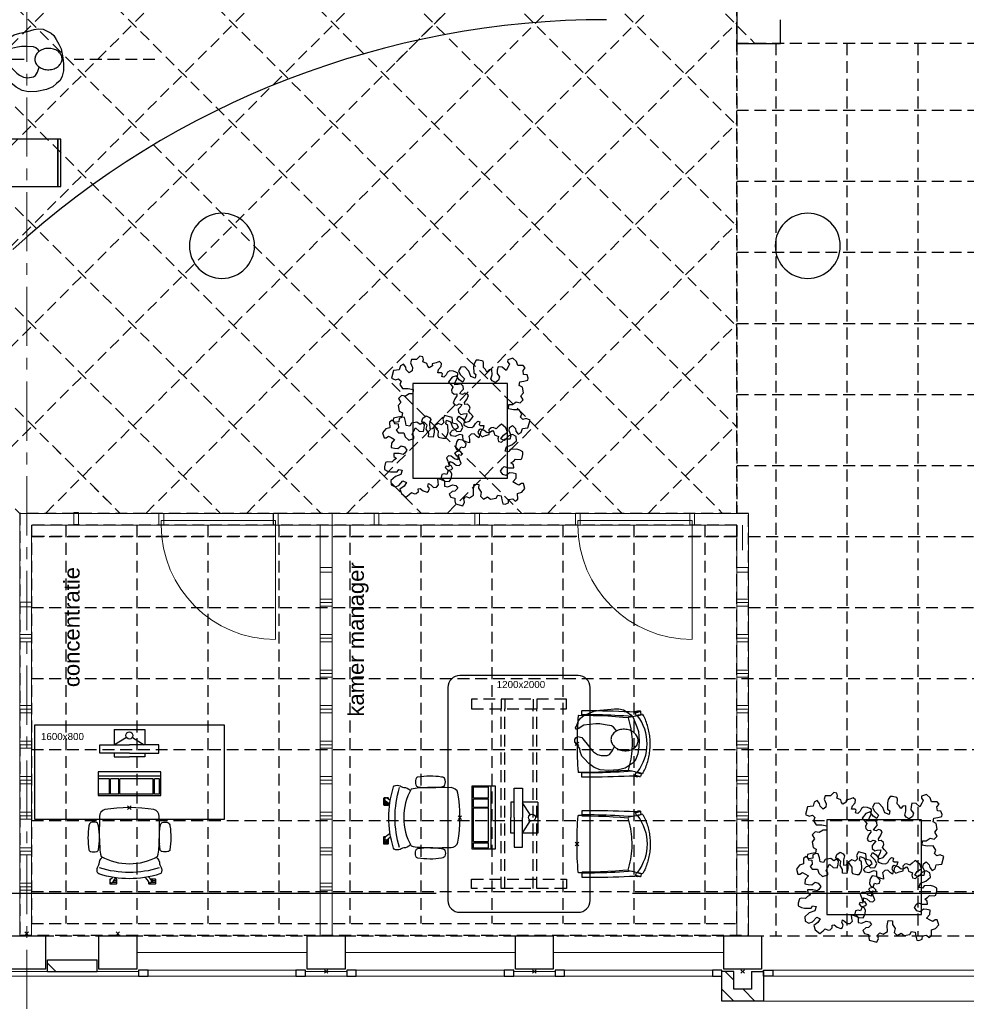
# Model space of a CAD drawing. Header units: millimetres. Extents: x -46954 to 169732, y -26853 to 94136.
# Tile 158 of 174: x 106033 to 114032, y -15013 to -6696. Entities that reach past the tile are written whole.
import ezdxf

# ---------------------------------------------------------------- set-up
doc = ezdxf.new("R2010")
doc.units = ezdxf.units.MM
doc.header["$LTSCALE"] = 400
doc.header["$PDMODE"] = 3
doc.header["$PDSIZE"] = 15
doc.linetypes.add('CENTER', pattern=[2, 1.25, -0.25, 0.25, -0.25])
doc.linetypes.add('HIDDEN', pattern=[0.375, 0.25, -0.125])
for name, color, linetype in [('-gd', 2, 'Continuous'), ('co1-1-n-1-0-8_ip0', 7, 'Continuous'), ('inlay', 6, 'Continuous'), ('inr', 4, 'Continuous'), ('looplijnen', 8, 'HIDDEN'), ('plafond', 255, 'HIDDEN'), ('plant', 114, 'Continuous'), ('plat', 5, 'Continuous'), ('sona-s008_ip0', 7, 'Continuous'), ('stramien', 1, 'CENTER'), ('symbol', 1, 'Continuous'), ('timmerwerk-ge', 150, 'Continuous'), ('timmerwerk-ve', 8, 'HIDDEN')]:
    doc.layers.add(name, color=color, linetype=linetype)
for name, color, linetype, lineweight in [('Binnenkozijnen', 140, 'Continuous', 15), ('Buitenkozijnen', 140, 'Continuous', 15), ('mat-baksteen', 5, 'Continuous', 25), ('mat-beton (ihwg)', 5, 'Continuous', 25), ('None', 7, 'Continuous', 9)]:
    doc.layers.add(name, color=color, linetype=linetype, lineweight=lineweight)
doc.styles.add('Arial', font='arial.ttf', dxfattribs={"height": 176.388889})

# ---------------------------------------------------------------- blocks, each defined once
blk = doc.blocks.new('Kolom 280x320')
at = {"layer": 'mat-beton (ihwg)', "lineweight": 25}
blk.add_lwpolyline([(-300, 160), (-20, 160), (-20, -160), (-300, -160)], close=True, dxfattribs=at)
at = {"layer": 'None', "color": 92, "linetype": 'Continuous', "lineweight": 5}
blk.add_point((0, 0), dxfattribs=at)
blk = doc.blocks.new('Kolom O 550')
at = {"layer": 'mat-beton (ihwg)', "lineweight": 25}
blk.add_circle((0, 0), 275, dxfattribs=at)
blk = doc.blocks.new('*X1474')
at = {"layer": 'None', "lineweight": 9}
for p, q in [((-16688.9, -34366.6), (-16638.1, -34315.8)), ((-16688.9, -34543), (-16588.9, -34443))]:
    blk.add_line(p, q, dxfattribs=at)
blk = doc.blocks.new('*X1475')
at = {"layer": 'None', "lineweight": 9}
for p, q in [((-16638.1, -34315.8), (-16587.3, -34265)), ((-16510.9, -34365), (-16438.9, -34293))]:
    blk.add_line(p, q, dxfattribs=at)
blk = doc.blocks.new('*X1477')
at = {"layer": 'None', "lineweight": 9}
blk.add_line((-16438.9, -28636.1), (-16367.8, -28565), dxfattribs=at)
blk = doc.blocks.new('Gevelpui best 1410 (2D)')
at = {"layer": 'Buitenkozijnen', "lineweight": 15}
for p, q in [((-260, 0), (-260, -1410)), ((-260, 0), (-210, 0)), ((-210, 0), (-210, -1410)), ((-260, -1410), (-210, -1410))]:
    blk.add_line(p, q, dxfattribs=at)
at = {"layer": 'Buitenkozijnen', "color": 92, "lineweight": 25}
for points in [[(-260, 0), (-210, 0), (-210, -80), (-260, -80)], [(-260, -1330), (-210, -1330), (-210, -1410), (-260, -1410)]]:
    blk.add_lwpolyline(points, close=True, dxfattribs=at)
at = {"layer": 'None', "color": 43, "linetype": 'Continuous', "lineweight": 9}
blk.add_line((-410, 15), (-410, -1425), dxfattribs=at)
blk = doc.blocks.new('*U26')
at = {"layer": 'Buitenkozijnen', "lineweight": 15}
for p, q in [((-10, 0), (-10, -1960)), ((-10, 0), (40, 0)), ((40, 0), (40, -1960)), ((-10, -1960), (40, -1960))]:
    blk.add_line(p, q, dxfattribs=at)
blk = doc.blocks.new('Gevelpui best 1960')
at = {"layer": 'Buitenkozijnen', "color": 43, "lineweight": 9}
blk.add_line((250, 0), (250, -1960), dxfattribs=at)
at = {"layer": 'Buitenkozijnen', "color": 92, "lineweight": 25}
for points in [[(-10, 0), (40, 0), (40, -80), (-10, -80)], [(-10, -1880), (40, -1880), (40, -1960), (-10, -1960)]]:
    blk.add_lwpolyline(points, close=True, dxfattribs=at)
at = {"layer": 'Buitenkozijnen'}
blk.add_blockref('*U26', (0, 0), dxfattribs=at)
blk = doc.blocks.new('symb-ps03_b2')
blk.add_lwpolyline([(82.2, -333.7), (93.5, -323.3), (109.6, -304.5), (119.8, -284.7), (121.3, -230.8), (122.5, -183.8), (115.8, -150.4), (104.2, -98.4), (90.8, -52.2), (69, -24.8), (57.7, -13.2), (50.2, -0.9), (49.4, 8.5), (59.4, 13), (75.8, 8.9), (114.7, -1.3), (145.3, -16.6), (172.1, -41.1), (196.4, -77.8), (221.1, -122.2), (235.7, -169.2), (249.9, -232.3), (265.9, -290), (270.3, -324.8), (267.4, -365.4), (252.2, -399.3), (234.6, -432.8), (213.5, -457.5), (181.2, -475.4), (141, -499), (102.8, -516.9), (26.9, -533.5), (-23.3, -539.3), (-83.1, -537.5), (-129.9, -527.7), (-165.1, -510.7), (-191.8, -478.7), (-217.7, -447.5), (-240.8, -394), (-258.1, -313.4), (-261.7, -241.7), (-250.8, -189), (-222, -138.3), (-185.2, -93.4), (-169.5, -72.2), (-133.8, -53.9), (-107.1, -45.7), (-74.5, -10), (-56.5, 2.3), (-37.5, 6.7), (-23, 0.8), (-11.7, -12.6), (-10.5, -27.9), (-13.2, -49.2), (-22.6, -61.1), (-75.1, -114.5), (-104.5, -144.9), (-120.7, -165.7), (-138.4, -200.3), (-141.8, -234.1), (-134.6, -284.5), (-123.4, -302.1), (-94.4, -318.8), (-69, -327.2), (-51.7, -333)])
blk.add_lwpolyline([(-74.5, -413.3, 0.078796), (-66.1, -458.3, 0.088041), (-45.7, -493.9, 0.105312), (-14.5, -518.5, 0.121926), (19.1, -525.8, 0.121926), (52.3, -516.6, 0.105312), (82.1, -490.3, 0.088041), (100.3, -453.5, 0.078796), (106.2, -408.2, 0.078796), (97.7, -363.2, 0.088041), (77.4, -327.6, 0.105312), (46.2, -303, 0.121926), (12.5, -295.7, 0.121926), (-20.6, -304.9, 0.105312), (-50.4, -331.2, 0.088041), (-68.6, -368, 0.078796)], format="xyb", close=True)
blk = doc.blocks.new('symb-ps09_b2')
at = {"layer": 'looplijnen'}
for p, q in [((0, 935.4), (-58.2, 718.1)), ((0, 935.4), (58.2, 718.1)), ((-58.2, 718.1), (58.2, 718.1)), ((0, 95.2), (0, 718.1)), ((0, -1011), (0, -327.3))]:
    blk.add_line(p, q, dxfattribs=at)
at = {"layer": 'symbol'}
blk.add_blockref('symb-ps03_b2', (-11, 299.5), dxfattribs=at)
blk = doc.blocks.new('co1-1-n-1-0-8_b2')
at = {"linetype": 'Continuous'}
for p, q in [((-240.9, -40), (-240.8, -12)), ((240.8, -12), (240.9, -40)), ((-271.1, -489.2), (-271.1, -489.2)), ((-241.1, -513.2), (-224.9, -438.4)), ((-224.9, -438.4), (-223.6, -432.5)), ((223.6, -432.5), (224.9, -438.4)), ((224.9, -438.4), (241.1, -513.2)), ((271.1, -489.2), (271.1, -489.2)), ((-276.2, -535.9), (-276.8, -514.6)), ((-250, -554.2), (-241.1, -513.2)), ((241.1, -513.2), (250, -554.2)), ((249.3, -541.5), (249.3, -541.8)), ((276.2, -535.9), (276.8, -514.6))]:
    blk.add_line(p, q, dxfattribs=at)
at = {"linetype": 'Continuous', "flags": 128}
for points in [[(-271.1, -489.2), (-273.2, -443.6), (-275, -397.8), (-276.6, -351.9), (-278, -305.9), (-279.1, -259.7), (-280, -213.5), (-280.6, -167.1), (-281, -120.8), (-281.1, -74.4), (-281, -42.5, -0.413754), (-278.5, -40), (-241.1, -40, -0.411281), (-238.6, -42.5), (-237.8, -117.5), (-236.2, -180.8), (-233.7, -244), (-230.1, -307.2), (-225.8, -368.1), (-220.6, -429)], [(220.6, -429), (224.3, -387.5), (229, -324.4), (232.8, -261.2), (235.6, -198), (237.5, -134.7), (238.8, -42.5, -0.410009), (241.3, -40), (278.5, -40, -0.413754), (281, -42.5), (281.1, -74.4), (281, -120.8), (280.6, -167.1), (280, -213.5), (279.1, -259.7), (278, -305.9), (276.6, -351.9), (275, -397.8), (273.2, -443.6), (271.1, -489.2)]]:
    blk.add_lwpolyline(points, format="xyb", dxfattribs=at)
for points in [[(-230.7, -465.1), (-233.2, -433.7), (-235.8, -395.6), (-238.1, -357.3), (-240.1, -319), (-241.6, -284.6), (-242.9, -250.3), (-244, -215.8), (-244.8, -181.3), (-245.4, -146.6), (-245.8, -112), (-246.1, -77.2), (-246.2, -42.5)], [(230.7, -465.1), (233.2, -433.7), (235.8, -395.6), (238.1, -357.3), (240.1, -319), (241.6, -284.6), (242.9, -250.3), (244, -215.8), (244.8, -181.3), (245.4, -146.6), (245.8, -112), (246.1, -77.2), (246.2, -42.5)], [(-271.1, -487.9), (-271.8, -491.3), (-272.8, -495.6), (-273.7, -500), (-274, -501.3), (-274.3, -502.6), (-274.5, -503.9), (-274.9, -505.4), (-275.3, -507.3), (-275.8, -509.5), (-276.3, -512.2), (-276.7, -513.9)], [(-269.4, -491.4), (-262.6, -493.7), (-247.5, -498.5), (-238.5, -501.2)], [(0, -465.5), (-18.1, -465.2), (-36.1, -464.6), (-59.3, -463.1), (-82.5, -460.9), (-105.6, -457.9), (-128.5, -454.2), (-151.9, -449.7), (-175, -444.4), (-197.9, -438.3), (-220.5, -431.4)], [(220.5, -431.4), (198.1, -438.3), (175.3, -444.3), (152.1, -449.7), (128.5, -454.2), (105.7, -457.9), (82.8, -460.8), (59.5, -463.1), (36.1, -464.6), (18.1, -465.2), (0, -465.5)], [(238.5, -501.2), (241.1, -500.5), (255.1, -496.1), (269.2, -491.5), (269.4, -491.5)], [(276.7, -513.9), (276.3, -512.1), (275.7, -509.4), (275.2, -507.1), (274.8, -505.1), (274.5, -503.6), (274.2, -502.3), (273.9, -500.9), (273.1, -497.2), (272.3, -493.6), (271.1, -487.9)], [(-276.7, -513.9), (-276.8, -514.2), (-276.8, -514.6)], [(-251.6, -543), (-266, -539.8), (-274.6, -537.9)], [(-248.7, -557), (-241.7, -560.6), (-230.9, -566), (-220.5, -570.8), (-209.7, -575.6), (-197.7, -580.6), (-185.6, -585.3), (-173.3, -589.7), (-161, -593.7), (-148.6, -597.5), (-136.1, -601), (-123.5, -604.2), (-110.8, -607), (-98.1, -609.6), (-85.4, -611.8), (-72.6, -613.8), (-59.7, -615.4), (-46.8, -616.7), (-33.9, -617.7), (-22.6, -618.2), (-10.7, -618.6), (0, -618.7)], [(0, -618.7), (7.7, -618.6), (19.8, -618.3), (31.2, -617.8), (42.9, -617), (55.8, -615.8), (68.7, -614.3), (81.5, -612.4), (94.3, -610.3), (107, -607.8), (119.7, -605.1), (132.3, -602), (144.8, -598.6), (157.2, -594.9), (169.5, -590.9), (181.8, -586.7), (194, -582.1), (206, -577.2), (217.9, -572), (228.2, -567.2), (238.9, -562), (248.7, -557)], [(251.6, -543), (266, -539.8), (274.6, -537.9)], [(276.7, -513.9), (276.8, -514.2), (276.8, -514.6)]]:
    blk.add_lwpolyline(points, dxfattribs=at)
blk.add_arc((0, -2996), 2996, 85.43354, 94.56646)
at = {"linetype": 'Continuous'}
for centre, radius, start, end in [((-238.3, -12), 2.5, 94.56646, 179.48074), ((238.3, -12), 2.5, 0.51926, 85.43354), ((-268.6, -489.1), 2.5, 182.80576, 251.21272), ((268.6, -489.1), 2.5, 288.78728, 357.19424), ((-274.2, -535.9), 2.02, 180.49767, 256.30763), ((-251.3, -541), 2.06, 259.07727, 349.1575), ((-247.5, -554.8), 2.5, 167.79098, 242.16084), ((0.2, -200.9), 391.2, 232.63547, 269.9709), ((-0.2, -200.9), 391.2, 270.03074, 307.36288), ((247.5, -554.8), 2.5, 297.83916, 12.20902), ((251.3, -541), 2.06, 190.8425, 280.92273), ((274.2, -535.9), 2.02, 283.69237, 359.50233)]:
    blk.add_arc(centre, radius, start, end, dxfattribs=at)
for points, knots in [([(-265.1, -493), (-265.4, -494.2), (-265.6, -495.3), (-266.2, -497.7), (-266.4, -498.8), (-267, -501.3), (-267.3, -502.6), (-268.1, -505.7), (-268.5, -507.6), (-269.5, -511.5), (-269.9, -513.5), (-271, -517.8), (-271.5, -520.1), (-272.5, -524), (-272.9, -525.6), (-273.7, -528.8), (-274.1, -530.5), (-274.8, -533.4), (-275.1, -534.7), (-275.4, -535.9)], [0, 0, 0, 0, 0.1046264, 0.1046264, 0.2041971, 0.2041971, 0.3037678, 0.3037678, 0.4397222, 0.4397222, 0.5756766, 0.5756766, 0.7177927, 0.7177927, 0.8100398, 0.8100398, 0.902287, 0.902287, 0.9702722, 0.9702722, 0.9702722, 0.9702722]), ([(265.1, -493), (265.4, -494.1), (265.6, -495.3), (266.2, -497.6), (266.4, -498.8), (267, -501.3), (267.3, -502.5), (268.1, -505.7), (268.5, -507.6), (269.5, -511.5), (269.9, -513.5), (271, -517.8), (271.5, -520.1), (272.5, -524), (272.9, -525.6), (273.7, -528.8), (274.1, -530.5), (274.8, -533.4), (275.1, -534.7), (275.4, -535.9)], [0, 0, 0, 0, 0.1047297, 0.1047297, 0.2042741, 0.2042741, 0.3038185, 0.3038185, 0.4398435, 0.4398435, 0.5758684, 0.5758684, 0.7177557, 0.7177557, 0.8100315, 0.8100315, 0.9023074, 0.9023074, 0.9702936, 0.9702936, 0.9702936, 0.9702936]), ([(-240.4, -500.6), (-240.5, -501), (-241.1, -503.7), (-242.4, -509.8), (-244.4, -519.1), (-246.7, -529.5), (-248.3, -537.3), (-249.2, -541.4)], [0, 0, 0, 0, 0.035243, 0.2774915, 0.5197864, 0.7622544, 1, 1, 1, 1]), ([(240.4, -500.7), (240.5, -501), (241.1, -503.7), (242.4, -509.8), (244.4, -519.1), (246.7, -529.5), (248.4, -537.3), (249.2, -541.2)], [0, 0, 0, 0, 0.034208, 0.276552, 0.518943, 0.761507, 1, 1, 1, 1])]:
    blk.add_open_spline(points, degree=3, knots=knots, dxfattribs=at)
at = {"layer": 'co1-1-n-1-0-8_ip0'}
blk.add_point((0, 0), dxfattribs=at)
blk = doc.blocks.new('SYMB-PS01_B2')
blk.add_lwpolyline([(58.6, 67.4), (69.9, 77.8), (86, 96.6), (96.2, 116.4), (97.7, 170.3), (98.9, 217.4), (92.2, 250.7), (80.6, 302.7), (67.2, 348.9), (45.4, 376.3), (34.1, 387.9), (26.6, 400.2), (25.8, 409.6), (35.8, 414.1), (52.2, 410), (91.1, 399.8), (121.7, 384.5), (148.5, 360), (172.8, 323.3), (197.5, 278.9), (212.1, 231.9), (226.3, 168.8), (242.3, 111.1), (246.7, 76.3), (243.8, 35.7), (228.6, 1.8), (211, -31.7), (189.9, -56.4), (157.6, -74.3), (117.4, -97.9), (79.2, -115.8), (3.3, -132.4), (-46.9, -138.2), (-106.7, -136.4), (-153.5, -126.6), (-188.7, -109.6), (-215.4, -77.6), (-241.3, -46.4), (-264.4, 7.1), (-281.7, 87.7), (-285.3, 159.4), (-274.4, 212.1), (-245.6, 262.8), (-208.8, 307.7), (-193.1, 328.9), (-157.4, 347.2), (-130.7, 355.4), (-98.1, 391.1), (-80.1, 403.4), (-61.1, 407.8), (-46.6, 401.9), (-35.3, 388.5), (-34.1, 373.2), (-36.8, 351.9), (-46.2, 340), (-98.7, 286.6), (-128.1, 256.2), (-144.3, 235.4), (-162, 200.8), (-165.4, 167), (-158.2, 116.6), (-147, 99), (-118, 82.3), (-92.6, 73.9), (-75.3, 68.1)])
blk.add_lwpolyline([(-98.1, -12.2, 0.078796), (-89.7, -57.2, 0.088041), (-69.3, -92.8, 0.105312), (-38.1, -117.4, 0.121926), (-4.5, -124.7, 0.121926), (28.7, -115.5, 0.105312), (58.5, -89.2, 0.088041), (76.7, -52.4, 0.078796), (82.6, -7.1, 0.078796), (74.1, 37.9, 0.088041), (53.8, 73.5, 0.105312), (22.6, 98.1, 0.121926), (-11.1, 105.4, 0.121926), (-44.2, 96.2, 0.105312), (-74, 69.9, 0.088041), (-92.2, 33.1, 0.078796)], format="xyb", close=True)
blk = doc.blocks.new('SYMB-BM02_B2')
at = {"layer": 'plant'}
blk.add_lwpolyline([(98, 356), (66, 371), (46, 367), (23, 344), (26, 317), (5, 314), (-27, 337), (-68, 353), (-84, 340), (-93, 315), (-77, 290), (-84, 262), (-106, 274), (-134, 301), (-166, 298), (-190, 273), (-184, 246), (-181, 209), (-209, 214), (-256, 237), (-302, 241), (-315, 221), (-325, 198), (-329, 157), (-315, 134), (-286, 119), (-263, 95), (-270, 73), (-298, 80), (-306, 68), (-307, 29), (-341, 38), (-375, 66), (-406, 70), (-427, 48), (-413, 13), (-402, -28), (-381, -27), (-361, -62), (-377, -76), (-407, -84), (-423, -126), (-448, -119), (-475, -126), (-482, -158), (-448, -194), (-447, -249), (-411, -258), (-363, -237), (-327, -242), (-307, -272), (-338, -303), (-366, -308), (-398, -333), (-381, -365), (-338, -377), (-336, -406), (-332, -436), (-252, -458), (-234, -418), (-243, -383), (-220, -358), (-184, -372), (-140, -344), (-141, -283), (-132, -230), (-84, -233), (-86, -271), (-59, -312), (-68, -354), (-36, -386), (7, -361), (39, -388), (98, -377), (116, -344), (153, -351), (160, -393), (171, -436), (193, -440), (228, -426), (230, -390), (275, -385), (300, -408), (328, -386), (326, -329), (369, -315), (403, -276), (387, -222), (366, -221), (339, -240), (312, -226), (275, -205), (309, -165), (312, -121), (278, -112), (241, -110), (205, -137), (171, -126), (146, -92), (166, -59), (184, -44), (228, -57), (285, -55), (282, -25), (255, -2), (285, 14), (305, 34), (353, 32), (371, 38), (382, 84), (382, 111), (350, 130), (317, 139), (248, 136), (232, 114), (194, 121), (209, 166), (266, 187), (314, 230), (310, 274), (271, 296), (232, 280), (187, 233), (150, 251), (176, 290), (219, 319), (203, 365), (155, 404), (121, 376), (98, 356)], dxfattribs=at)
blk = doc.blocks.new('SONA-S008_B2')
at = {"layer": '-gd'}
blk.add_open_spline([(-253, -509.5), (-87.8, -560.2), (87.8, -560.2), (253, -509.5)], degree=3, dxfattribs=at)
for points in [[(-206.6, -15.8), (-79.4, 5.3), (79.6, 5.3), (206.6, -15.8)], [(-253, -272.1), (-257.1, -206.8), (-252.1, -139.2), (-253, -73.9)], [(-253, -73.9), (-253.4, -51.6), (-233.1, -20.2), (-206.6, -15.8)], [(206.6, -15.8), (233.1, -20.2), (253.4, -51.6), (253, -73.9)], [(253, -73.9), (252.1, -139.2), (257.1, -206.8), (253, -272.1)], [(-342.5, -153.6), (-353.5, -221.1), (-351.5, -287.6), (-342.5, -355.4)], [(-325.3, -126.1), (-337, -131.7), (-340.4, -140.8), (-342.5, -153.6)], [(-277.9, -126.1), (-287.8, -121.3), (-315.3, -121.3), (-325.3, -126.1)], [(-260.7, -153.6), (-262.7, -140.8), (-266.2, -131.7), (-277.9, -126.1)], [(-260.7, -355.4), (-251.6, -287.6), (-249.7, -221.1), (-260.7, -153.6)], [(260.6, -355.4), (251.6, -287.6), (249.7, -221.1), (260.6, -153.6)], [(260.6, -153.6), (262.7, -140.8), (266.2, -131.7), (277.9, -126.1)], [(277.9, -126.1), (287.8, -121.3), (315.3, -121.3), (325.3, -126.1)], [(325.3, -126.1), (337, -131.7), (340.4, -140.8), (342.5, -153.6)], [(342.5, -153.6), (353.4, -221.1), (351.5, -287.6), (342.5, -355.4)], [(-250.7, -332.5), (-253.1, -331.7), (-255.4, -330.9), (-257.6, -330.2)], [(-255.2, -303.9), (-254.1, -304.3), (-252.9, -304.7), (-251.7, -305.1)], [(-238.9, -411.5), (-253, -365.7), (-250.2, -318.7), (-253, -272.1)], [(253, -272.1), (250.2, -318.7), (253, -365.7), (238.9, -411.5)], [(256.9, -323.2), (255, -323.8), (253.1, -324.4), (251, -325.1)], [(251.9, -297.7), (252.9, -297.4), (253.8, -297.1), (254.7, -296.8)], [(-342.5, -355.4), (-341.5, -363), (-333.6, -369.9), (-326.1, -371.8)], [(-326.1, -371.8), (-310.3, -375.7), (-292.8, -375.7), (-277, -371.8)], [(-277, -371.8), (-269.5, -369.9), (-261.7, -363), (-260.7, -355.4)], [(238.9, -411.5), (95.4, -494.5), (-95.5, -494.5), (-238.9, -411.5)], [(277, -371.8), (269.5, -369.9), (261.7, -363), (260.6, -355.4)], [(326.1, -371.8), (310.3, -375.7), (292.8, -375.7), (277, -371.8)], [(342.5, -355.4), (341.5, -363), (333.6, -369.9), (326.1, -371.8)], [(-255.5, -473.7), (-255.4, -489), (-270.3, -500.1), (-272.1, -515.2)], [(-227.3, -418.1), (-247.1, -436.6), (-255.7, -455.2), (-255.5, -473.7)], [(255.5, -473.7), (255.7, -455.2), (247.1, -436.6), (227.3, -418.1)], [(272.1, -515.2), (270.3, -500.1), (255.4, -489), (255.5, -473.7)], [(-272.1, -515.2), (-274.4, -533.8), (-273.7, -555.7), (-258.6, -560.1)], [(-258.6, -560.1), (-77.4, -613.6), (78.8, -613.6), (258.6, -560.1)], [(258.6, -560.1), (273.7, -555.6), (274.4, -533.8), (272.1, -515.2)], [(-222.5, -641.1), (-222.5, -641.1), (-222.4, -632.9), (-222.4, -632.9)], [(-218.8, -644.8), (-220.8, -644.8), (-222.5, -643.1), (-222.5, -641.1)], [(-222.4, -606.9), (-222.4, -604.9), (-220.7, -603.3), (-218.7, -603.3)], [(-222.4, -615.1), (-222.4, -615.1), (-222.4, -606.9), (-222.4, -606.9)], [(-218.8, -615.1), (-218.8, -615.1), (-222.4, -615.1), (-222.4, -615.1)], [(-222.4, -629.9), (-222.4, -629.9), (-222.4, -618.1), (-222.4, -618.1)], [(-222.4, -618.1), (-222.4, -618.1), (-198.5, -618.1), (-198.5, -618.1)], [(-198.6, -630), (-198.6, -630), (-222.4, -629.9), (-222.4, -629.9)], [(-222.4, -632.9), (-222.4, -632.9), (-218.8, -632.9), (-218.8, -632.9)], [(-198.5, -615.1), (-198.5, -615.1), (-218.8, -615.1), (-218.8, -615.1)], [(-218.8, -632.9), (-218.8, -632.9), (-198.6, -633), (-198.6, -633)], [(-166.5, -644.9), (-166.5, -644.9), (-218.8, -644.8), (-218.8, -644.8)], [(-218.7, -603.3), (-218.7, -603.3), (-192, -603.3), (-176.8, -603.3)], [(-198.6, -633), (-198.6, -633), (-198.6, -630), (-198.6, -630)], [(-198.6, -630), (-198.6, -630), (-186.7, -630), (-186.7, -630)], [(-198.6, -633), (-198.6, -633), (-186.7, -633), (-186.7, -633)], [(-198.5, -618.1), (-198.5, -618.1), (-198.5, -615.1), (-198.5, -615.1)], [(-198.5, -615.1), (-198.5, -615.1), (-186.7, -615.2), (-186.7, -615.2)], [(-198.5, -618.1), (-198.5, -618.1), (-189.1, -618.2), (-187.1, -618.2)], [(-182.7, -633.4), (-188.4, -629.2), (-189.7, -621.1), (-185.5, -615.4)], [(-185.4, -615.2), (-186.2, -615.2), (-186.7, -615.2), (-186.7, -615.2)], [(-186.7, -615.2), (-186.7, -615.2), (-186.7, -616.4), (-186.7, -617.3)], [(-185.9, -630), (-186.4, -630), (-186.7, -630), (-186.7, -630)], [(-186.7, -630), (-186.7, -630), (-186.7, -633), (-186.7, -633)], [(-186.7, -633), (-186.7, -633), (-185.3, -633), (-183.1, -633)], [(-185.5, -615.4), (-185.5, -615.4), (-176.5, -602.9), (-162.6, -583.8)], [(-164.7, -630.5), (-168.8, -636.2), (-176.9, -637.5), (-182.7, -633.4)], [(-182.7, -633.4), (-182.7, -633.4), (-182.7, -633.4), (-182.7, -633.4)], [(-167.1, -633), (-166.7, -633), (-166.5, -633), (-166.5, -633)], [(-166.5, -633), (-166.5, -633), (-162.9, -633.1), (-162.9, -633.1)], [(-162.9, -641.3), (-162.9, -643.3), (-164.5, -644.9), (-166.5, -644.9)], [(-134.5, -588.9), (-152.4, -613.6), (-164.7, -630.5), (-164.7, -630.5)], [(-162.8, -630.1), (-162.8, -630.1), (-163.4, -630.1), (-164.4, -630)], [(-162.9, -633.1), (-162.9, -633.1), (-162.9, -641.3), (-162.9, -641.3)], [(-162.8, -628), (-162.8, -629.2), (-162.8, -630.1), (-162.8, -630.1)], [(106.4, -606.6), (106.4, -604.6), (108, -603), (110, -603)], [(106.4, -614.8), (106.4, -614.8), (106.4, -606.6), (106.4, -606.6)], [(110.1, -614.8), (110.1, -614.8), (106.4, -614.8), (106.4, -614.8)], [(106.4, -629.7), (106.4, -629.7), (106.4, -617.8), (106.4, -617.8)], [(106.4, -617.8), (106.4, -617.8), (130.3, -617.8), (130.3, -617.8)], [(130.3, -629.6), (130.3, -629.6), (106.4, -629.7), (106.4, -629.7)], [(106.4, -640.9), (106.4, -640.9), (106.4, -632.7), (106.4, -632.7)], [(106.4, -632.7), (106.4, -632.7), (110.1, -632.7), (110.1, -632.7)], [(110.1, -644.5), (108.1, -644.5), (106.5, -642.9), (106.4, -640.9)], [(110, -603), (110, -603), (115.6, -603), (123.1, -603)], [(130.3, -614.8), (130.3, -614.8), (110.1, -614.8), (110.1, -614.8)], [(110.1, -632.7), (110.1, -632.7), (130.3, -632.6), (130.3, -632.6)], [(162.4, -644.4), (162.4, -644.4), (110.1, -644.5), (110.1, -644.5)], [(143.1, -630.4), (143.1, -630.4), (131.8, -614.9), (115.2, -592)], [(130.3, -617.8), (130.3, -617.8), (130.3, -614.8), (130.3, -614.8)], [(130.3, -614.8), (130.3, -614.8), (130.9, -614.8), (131.7, -614.8)], [(130.3, -617.8), (130.3, -617.8), (131.9, -617.8), (133.9, -617.8)], [(130.3, -632.6), (130.3, -632.6), (130.3, -629.6), (130.3, -629.6)], [(130.3, -629.6), (130.3, -629.6), (142.1, -629.6), (142.1, -629.6)], [(130.3, -632.6), (130.3, -632.6), (142.2, -632.6), (142.2, -632.6)], [(142.5, -629.6), (142.3, -629.6), (142.1, -629.6), (142.1, -629.6)], [(142.1, -629.6), (142.1, -629.6), (142.2, -632.6), (142.2, -632.6)], [(142.2, -632.6), (142.2, -632.6), (143.3, -632.6), (145.1, -632.6)], [(161.1, -633.2), (155.3, -637.4), (147.2, -636.1), (143.1, -630.4)], [(143.7, -587.5), (156, -604.4), (163.9, -615.2), (163.9, -615.2)], [(154.9, -602.9), (159.4, -602.9), (162.3, -602.9), (162.3, -602.9)], [(163.9, -615.2), (168.1, -621), (166.8, -629.1), (161.1, -633.2)], [(161.1, -633.2), (161.1, -633.2), (161.1, -633.2), (161.1, -633.2)], [(161.8, -632.6), (162.2, -632.6), (162.4, -632.6), (162.4, -632.6)], [(162.3, -602.9), (164.4, -602.9), (166, -604.6), (166, -606.6)], [(162.4, -632.6), (162.4, -632.6), (166, -632.6), (166, -632.6)], [(166, -640.8), (166, -642.8), (164.4, -644.4), (162.4, -644.4)], [(166, -614.8), (166, -614.8), (164.6, -614.8), (163.5, -614.8)], [(166, -629.6), (166, -629.6), (165.4, -629.6), (164.4, -629.6)], [(165.3, -617.8), (165.8, -617.8), (166, -617.8), (166, -617.8)], [(166, -606.6), (166, -606.6), (166, -614.8), (166, -614.8)], [(166, -617.8), (166, -617.8), (166, -618.6), (166, -619.9)], [(166, -625.7), (166, -627.8), (166, -629.6), (166, -629.6)], [(166, -632.6), (166, -632.6), (166, -640.8), (166, -640.8)]]:
    blk.add_open_spline(points, degree=3)
at = {"layer": 'sona-s008_ip0'}
blk.add_point((0, 0), dxfattribs=at)
blk = doc.blocks.new('SYMB-CMP4_B2')
for p, q in [((-130, 558.1), (130, 558.1)), ((-130, 558.1), (-130, 428.1)), ((130, 558.1), (130, 428.1)), ((-250, 358.1), (-250, 428.1)), ((-250, 428.1), (0, 428.1)), ((-25.3, 491.9), (-125, 428.1)), ((250, 428.1), (0, 428.1)), ((25.3, 491.9), (125, 428.1)), ((250, 358.1), (250, 428.1)), ((0, 358.1), (-250, 358.1)), ((-130, 358.1), (-130, 328.1)), ((0, 358.1), (250, 358.1)), ((130, 358.1), (130, 328.1)), ((-130, 328.1), (0, 328.1)), ((130, 328.1), (0, 328.1)), ((265, 200), (-265, 200)), ((-265, 200), (-265, 0)), ((265, 0), (265, 200)), ((265, 162.9), (-265, 162.9)), ((-166.8, 141.5), (-259.7, 141.5)), ((-259.7, 12.9), (-259.7, 141.5)), ((-166.8, 12.9), (-166.8, 141.5)), ((-88, 141.5), (-159.1, 141.5)), ((-159.1, 12.9), (-159.1, 141.5)), ((-88, 12.9), (-88, 141.5)), ((200.4, 141.5), (-81.5, 141.5)), ((-81.5, 12.9), (-81.5, 141.5)), ((200.4, 12.9), (200.4, 141.5)), ((254.7, 141.5), (212.3, 141.5)), ((212.3, 12.9), (212.3, 141.5)), ((254.7, 12.9), (254.7, 141.5)), ((-265, 0), (265, 0)), ((-166.8, 12.9), (-259.7, 12.9)), ((-88, 12.9), (-159.1, 12.9)), ((200.4, 12.9), (-81.5, 12.9)), ((254.7, 12.9), (212.3, 12.9))]:
    blk.add_line(p, q)
blk.add_circle((0, 508.1), 30)
blk = doc.blocks.new('plat02')
at = {"layer": 'Buitenkozijnen', "lineweight": 15}
for points in [[(20945, 1958.74251), (20945, 1998.78315), (22065, 1998.78315), (22065, 1958.74251)], [(23475, 1958.74251), (23475, 1998.78315), (23825, 1998.78315), (23825, 1958.74251)], [(25235, 1958.74251), (25235, 1998.78315), (25585, 1998.78315), (25585, 1958.74251)]]:
    blk.add_lwpolyline(points, close=True, dxfattribs=at)
at = {"layer": 'inlay'}
for p, q in [((24580, 2658.74251), (19310, 2658.74251)), ((34400.04063, 2658.74251), (26240, 2658.74251))]:
    blk.add_line(p, q, dxfattribs=at)
blk.add_arc((26020, 2578.78315), 7460, 90, 132.271472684, dxfattribs=at)
at = {"layer": 'inr'}
for points in [[(25183.15668, 6166.38589), (25183.15668, 6966.38589), (24383.15668, 6966.38589), (24383.15668, 6166.38589)], [(21187.60259, 4083.14389), (22787.60259, 4083.14389), (22787.60259, 3283.14389), (21187.60259, 3283.14389)], [(28680.23542, 2480.73186), (28680.23542, 3280.73186), (27880.23542, 3280.73186), (27880.23542, 2480.73186)]]:
    blk.add_lwpolyline(points, close=True, dxfattribs=at)
blk.add_lwpolyline([(25880, 2598.78315), (25880, 4398.78315, 0.4142135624), (25780, 4498.78315), (24780, 4498.78315, 0.4142135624), (24680, 4398.78315), (24680, 2598.78315, 0.4142135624), (24780, 2498.78315), (25780, 2498.78315, 0.4142135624)], format="xyb", close=True, dxfattribs=at)
at = {"layer": 'mat-baksteen', "lineweight": 25}
for p, q in [((21295, 2098.78315), (21715, 2098.78315)), ((21295, 1998.78315), (21295, 2098.78315)), ((21715, 1998.78315), (21715, 2098.78315)), ((21295, 1998.78315), (21715, 1998.78315)), ((27095, 1998.78315), (26995, 1998.78315)), ((26995, 1748.78315), (26995, 1998.78315)), ((27095, 1848.78315), (27095, 1998.78315)), ((27245, 1998.78315), (27245, 1848.78315)), ((27245, 1998.78315), (27345, 1998.78315)), ((27345, 1998.78315), (27345, 1748.78315)), ((27245, 1848.78315), (27095, 1848.78315)), ((27345, 1748.78315), (26995, 1748.78315))]:
    blk.add_line(p, q, dxfattribs=at)
at = {"layer": 'mat-beton (ihwg)', "lineweight": 25}
for p, q in [((27120, 15168.78315), (27120, 9838.78315)), ((27490, 9838.78315), (27490, 10038.78315)), ((27120, 9838.78315), (27490, 9838.78315))]:
    blk.add_line(p, q, dxfattribs=at)
at = {"layer": 'plat', "lineweight": 0}
for p, q in [((27220, 5868.78315), (21060.56284, 5868.78315)), ((21060.56284, 2304.78315), (21060.56284, 5868.78315)), ((27220, 5868.78315), (21060.56284, 5868.78315)), ((23700, 5278.78315), (23700, 5868.78315)), ((27220, 5278.78315), (27220, 5868.78315)), ((27220, 5558.78278), (27220, 5868.78315)), ((27120, 5768.78315), (21160.56284, 5768.78315)), ((21160.56284, 5768.78315), (21160.56284, 5065.78315)), ((23600, 5768.78315), (21160.56284, 5768.78315)), ((23223.5, 4805.03194), (23223.5, 5768.78315)), ((23600, 5278.78315), (23600, 5768.78315)), ((23600, 5558.78278), (23600, 5768.78315)), ((27120, 5768.78315), (23700, 5768.78315)), ((23700, 5558.78278), (23700, 5768.78315)), ((26743.5, 4805.03194), (26743.5, 5768.78315)), ((27120, 5278.78315), (27120, 5768.78315)), ((27120, 5558.78278), (27120, 5768.78315)), ((27170, 5558.78278), (27170, 5768.78315)), ((21160.56284, 2304.78315), (21160.56284, 5378.78315)), ((23600, 5372.78315), (23600, 2298.78315)), ((23600, 5372.78315), (23700, 5372.78315)), ((23700, 5372.78315), (23700, 2298.78315)), ((27120, 5372.78315), (27120, 2298.78315)), ((27120, 5372.78315), (27220, 5372.78315)), ((27220, 5372.78315), (27220, 2298.78315)), ((21160.56284, 5078.78315), (21060.56284, 5078.78315)), ((23700, 5144.78315), (23600, 5144.78315)), ((23700, 5114.78315), (23600, 5114.78315)), ((23700, 5084.78315), (23600, 5084.78315)), ((27220, 5144.78315), (27120, 5144.78315)), ((27220, 5114.78315), (27120, 5114.78315)), ((27220, 5084.78315), (27120, 5084.78315)), ((21160.56284, 4844.78315), (21060.56284, 4844.78315)), ((23700, 4844.78315), (23600, 4844.78315)), ((27220, 4844.78315), (27120, 4844.78315)), ((21160.56284, 4814.78315), (21060.56284, 4814.78315)), ((21160.56284, 4784.78315), (21060.56284, 4784.78315)), ((23700, 4814.78315), (23600, 4814.78315)), ((23700, 4784.78315), (23600, 4784.78315)), ((27220, 4814.78315), (27120, 4814.78315)), ((27220, 4784.78315), (27120, 4784.78315)), ((23700, 4544.78315), (23600, 4544.78315)), ((23700, 4514.78315), (23600, 4514.78315)), ((27220, 4544.78315), (27120, 4544.78315)), ((27220, 4514.78315), (27120, 4514.78315)), ((23700, 4484.78315), (23600, 4484.78315)), ((27220, 4484.78315), (27120, 4484.78315)), ((21160.56284, 4244.78315), (21060.56284, 4244.78315)), ((23700, 4244.78315), (23600, 4244.78315)), ((27220, 4244.78315), (27120, 4244.78315)), ((21160.56284, 4214.78315), (21060.56284, 4214.78315)), ((21160.56284, 4184.78315), (21060.56284, 4184.78315)), ((23700, 4214.78315), (23600, 4214.78315)), ((23700, 4184.78315), (23600, 4184.78315)), ((27220, 4214.78315), (27120, 4214.78315)), ((27220, 4184.78315), (27120, 4184.78315)), ((21160.56284, 3944.78315), (21060.56284, 3944.78315)), ((21160.56284, 3914.78315), (21060.56284, 3914.78315)), ((23700, 3944.78315), (23600, 3944.78315)), ((23700, 3914.78315), (23600, 3914.78315)), ((27220, 3944.78315), (27120, 3944.78315)), ((27220, 3914.78315), (27120, 3914.78315)), ((21160.56284, 3884.78315), (21060.56284, 3884.78315)), ((23700, 3884.78315), (23600, 3884.78315)), ((27220, 3884.78315), (27120, 3884.78315)), ((21160.56284, 3644.78315), (21060.56284, 3644.78315)), ((21160.56284, 3614.78315), (21060.56284, 3614.78315)), ((21160.56284, 3584.78315), (21060.56284, 3584.78315)), ((23700, 3644.78315), (23600, 3644.78315)), ((23700, 3614.78315), (23600, 3614.78315)), ((23700, 3584.78315), (23600, 3584.78315)), ((27220, 3644.78315), (27120, 3644.78315)), ((27220, 3614.78315), (27120, 3614.78315)), ((27220, 3584.78315), (27120, 3584.78315)), ((21160.56284, 3344.78315), (21060.56284, 3344.78315)), ((23700, 3344.78315), (23600, 3344.78315)), ((27220, 3344.78315), (27120, 3344.78315)), ((21160.56284, 3314.78315), (21060.56284, 3314.78315)), ((21160.56284, 3284.78315), (21060.56284, 3284.78315)), ((23700, 3314.78315), (23600, 3314.78315)), ((23700, 3284.78315), (23600, 3284.78315)), ((27220, 3314.78315), (27120, 3314.78315)), ((27220, 3284.78315), (27120, 3284.78315)), ((21160.56284, 3044.78315), (21060.56284, 3044.78315)), ((21160.56284, 3014.78315), (21060.56284, 3014.78315)), ((23700, 3044.78315), (23600, 3044.78315)), ((23700, 3014.78315), (23600, 3014.78315)), ((27220, 3044.78315), (27120, 3044.78315)), ((27220, 3014.78315), (27120, 3014.78315)), ((21160.56284, 2984.78315), (21060.56284, 2984.78315)), ((23700, 2984.78315), (23600, 2984.78315)), ((27220, 2984.78315), (27120, 2984.78315)), ((21160.56284, 2744.78315), (21060.56284, 2744.78315)), ((21160.56284, 2744.78315), (21060.56284, 2744.78315)), ((23700, 2744.78315), (23600, 2744.78315)), ((21160.56284, 2714.78315), (21060.56284, 2714.78315)), ((21160.56284, 2714.78315), (21060.56284, 2714.78315)), ((21160.56284, 2684.78315), (21060.56284, 2684.78315)), ((21160.56284, 2684.78315), (21060.56284, 2684.78315)), ((23700, 2714.78315), (23600, 2714.78315)), ((23700, 2684.78315), (23600, 2684.78315))]:
    blk.add_line(p, q, dxfattribs=at)
for points in [[(21517.06284, 5774.78315), (21517.06284, 5874.78315), (21557.06284, 5874.78315), (21557.06284, 5774.78315)], [(22237.5, 5768.78315), (22277.5, 5768.78315), (22277.5, 5868.78315), (22237.5, 5868.78315)], [(23203.5, 5768.78315), (23243.5, 5768.78315), (23243.5, 5868.78315), (23203.5, 5868.78315)], [(23204.5, 5769.78315), (23204.5, 5869.78315), (23244.5, 5869.78315), (23244.5, 5769.78315)], [(24055.5, 5769.78315), (24055.5, 5869.78315), (24095.5, 5869.78315), (24095.5, 5769.78315)], [(24906.5, 5769.78315), (24906.5, 5869.78315), (24946.5, 5869.78315), (24946.5, 5769.78315)], [(25757.5, 5769.78315), (25757.5, 5869.78315), (25797.5, 5869.78315), (25797.5, 5769.78315)], [(25757.5, 5768.78315), (25797.5, 5768.78315), (25797.5, 5868.78315), (25757.5, 5868.78315)], [(26723.5, 5768.78315), (26763.5, 5768.78315), (26763.5, 5868.78315), (26723.5, 5868.78315)], [(26723.5, 5768.78315), (26723.5, 5868.78315), (26763.5, 5868.78315), (26763.5, 5768.78315)], [(22257.5, 5768.78315), (23223.5, 5768.78315), (23223.5, 5808.78315), (22257.5, 5808.78315)], [(25777.5, 5768.78315), (26743.5, 5768.78315), (26743.5, 5808.78315), (25777.5, 5808.78315)], [(23700, 5372.78315), (23600, 5372.78315), (23600, 5412.78315), (23700, 5412.78315)], [(27219.5, 5372.78315), (27119.5, 5372.78315), (27119.5, 5412.78315), (27219.5, 5412.78315)], [(21061.06284, 5078.78315), (21161.06284, 5078.78315), (21161.06284, 5118.78315), (21061.06284, 5118.78315)]]:
    blk.add_lwpolyline(points, close=True, dxfattribs=at)
blk.add_circle((22770, 8128.78315), 275, dxfattribs=at)
blk.add_circle((22770, 8128.78315), 275, dxfattribs=at)
for centre in [(23223.5, 5768.78315), (26743.5, 5768.78315)]:
    blk.add_arc(centre, 966, 180, 270, dxfattribs=at)
at = {"layer": 'stramien', "lineweight": 0}
blk.add_line((21120, 1682.60642), (21120, 16786.24197), dxfattribs=at)
at = {"layer": 'timmerwerk-ge'}
for points in [[(21382.93045, 8628.78315), (21382.93045, 9028.78315), (20982.93045, 9028.78315), (20982.93045, 8628.78315)], [(21382.93045, 8628.78315), (21407.93045, 8628.78315), (21407.93045, 9028.78315), (21382.93045, 9028.78315)]]:
    blk.add_lwpolyline(points, close=True, dxfattribs=at)
at = {"layer": 'timmerwerk-ve'}
for p, q in [((25130, 4298.78315), (25130, 4218.78315)), ((25160, 4298.78315), (25160, 4218.78315)), ((25400, 4298.78315), (25400, 4218.78315)), ((25430, 4298.78315), (25430, 4218.78315)), ((25130, 2698.78315), (25130, 4218.78315)), ((25160, 2698.78315), (25160, 4218.78315)), ((25400, 2698.78315), (25400, 4218.78315)), ((25430, 2698.78315), (25430, 4218.78315))]:
    blk.add_line(p, q, dxfattribs=at)
for points in [[(24880, 4218.78315), (25680, 4218.78315), (25680, 4298.78315), (24880, 4298.78315)], [(24880, 2778.78315), (25680, 2778.78315), (25680, 2698.78315), (24880, 2698.78315)]]:
    blk.add_lwpolyline(points, close=True, dxfattribs=at)
at = {"layer": 'Binnenkozijnen', "color": 7, "rotation": 270}
blk.add_blockref('Gevelpui best 1960', (29305, 1998.78315), dxfattribs=at)
at = {"layer": 'Buitenkozijnen', "color": 7, "xscale": -1, "rotation": 90}
for p in [(22065, 1748.78315), (23825, 1748.78315), (25585, 1748.78315)]:
    blk.add_blockref('Gevelpui best 1410 (2D)', p, dxfattribs=at)
at = {"layer": 'inr', "rotation": 89.91049572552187}
blk.add_blockref('co1-1-n-1-0-8_b2', (25770.29735, 3921.94156), dxfattribs=at)
blk.add_blockref('co1-1-n-1-0-8_b2', (25770.29735, 3921.94156), dxfattribs=at)
at = {"layer": 'inr', "xscale": -1}
for name, p, rotation in [('SONA-S008_B2', (24780, 3298.78315), 270), ('co1-1-n-1-0-8_b2', (25770.29735, 3075.62473), 90.08950427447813)]:
    blk.add_blockref(name, p, dxfattribs=dict(at, rotation=rotation))
blk.add_blockref('SONA-S008_B2', (21987.60259, 3383.14389), dxfattribs=at)
at = {"layer": 'mat-baksteen', "rotation": 90}
for name in ['*X1477', '*X1475', '*X1474']:
    blk.add_blockref(name, (-7270, 18437.72378), dxfattribs=at)
at = {"layer": 'mat-beton (ihwg)', "color": 7, "xscale": -1}
for p in [(22770, 8128.78315), (27720, 8128.78315)]:
    blk.add_blockref('Kolom O 550', p, dxfattribs=at)
at = {"layer": 'mat-beton (ihwg)', "color": 7, "rotation": 270}
for p in [(23650, 1998.78315), (25410, 1998.78315), (27170, 1998.78315)]:
    blk.add_blockref('Kolom 280x320', p, dxfattribs=at)
at = {"layer": 'None', "color": 7, "rotation": 90}
for p in [(21120, 2318.78315), (21890, 2318.78315), (21890, 2318.78315)]:
    blk.add_blockref('Kolom 280x320', p, dxfattribs=at)
at = {"layer": 'symbol'}
for name, p, rotation in [('symb-ps09_b2', (21192.40547, 9701.48653), 90), ('SYMB-PS01_B2', (26163.57049, 3963.25178), 81.96850227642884), ('SYMB-PS01_B2', (26163.57049, 3963.25178), 81.96850227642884), ('SYMB-CMP4_B2', (24881.4887, 3298.78315), 270)]:
    blk.add_blockref(name, p, dxfattribs=dict(at, rotation=rotation))
at = {"layer": 'symbol', "xscale": 0.8, "yscale": 0.8, "zscale": 0.8}
for p, rotation in [((24569.50148, 6810.14778), 270), ((25006.86715, 6856.66408), 90), ((24449.01163, 6329.42055), 180), ((28066.58023, 3124.49375), 270), ((28503.9459, 3171.01005), 90), ((27946.09038, 2643.76653), 180)]:
    blk.add_blockref('SYMB-BM02_B2', p, dxfattribs=dict(at, rotation=rotation))
for p in [(25007.72301, 6298.49563), (28504.80176, 2612.84161)]:
    blk.add_blockref('SYMB-BM02_B2', p, dxfattribs=at)
at = {"layer": 'symbol'}
blk.add_blockref('SYMB-CMP4_B2', (21987.60259, 3484.63259), dxfattribs=at)
at = {"layer": 'plat', "style": 'Arial'}
for s, p in [('1200x2000', (25091.49836, 4393.9106)), ('1600x800', (21239.96624, 3954.18344))]:
    blk.add_text(s, height=59.266667, dxfattribs=at).set_placement(p)
at = {"layer": 'plat', "char_height": 133.35, "attachment_point": 1, "rotation": 90, "style": 'Arial'}
for s, insert in [('kamer manager', (23835.64711, 4151.60744)), ('concentratie', (21433.59548, 4400.76523))]:
    blk.add_mtext(s, dxfattribs=dict(at, insert=insert))

msp = doc.modelspace()

# ---------------------------------------------------------------- linework, layer by layer
at = {"layer": 'plafond'}
for p, q in [((102662.11533, -11060.82084), (108774.11533, -4948.82084)), ((103510.64347, -11060.82084), (109622.64347, -4948.82084)), ((104359.17161, -11060.82084), (110471.17161, -4948.82084)), ((105207.69974, -11060.82084), (111319.69974, -4948.82084)), ((107753.28416, -4948.82084), (112092.26676, -9287.80345)), ((108601.81229, -4948.82084), (112092.26676, -8439.27531)), ((109217.21664, -7051.30394), (111319.69974, -4948.82084)), ((109450.34043, -4948.82084), (112092.26676, -7590.74717)), ((110298.86857, -4948.82084), (112245.87141, -6895.82368)), ((106251.22788, -10865.82084), (112092.26676, -5024.78196)), ((107282.26676, -5326.33158), (112092.26676, -10136.33158)), ((107099.75602, -10865.82084), (112092.26676, -5873.31009)), ((107273.22788, -6165.82084), (111973.22788, -10865.82084)), ((101433.53092, -6265.82084), (106033.53092, -10865.82084)), ((101813.5872, -11060.82084), (106608.5872, -6265.82084)), ((102282.05906, -6265.82084), (106882.05906, -10865.82084)), ((103130.5872, -6265.82084), (107730.5872, -10865.82084)), ((103979.11533, -6265.82084), (108579.11533, -10865.82084)), ((104827.64347, -6265.82084), (109427.64347, -10865.82084)), ((105676.17161, -6265.82084), (110276.17161, -10865.82084)), ((106524.69974, -6265.82084), (111124.69974, -10865.82084)), ((107948.28416, -10865.82084), (112092.26676, -6721.83823)), ((112092.26676, -6895.82084), (112092.26676, -10865.82084)), ((112422.26676, -6895.82693), (112422.26676, -14435.82084)), ((113022.26676, -6895.82693), (113022.26676, -14435.82084)), ((113622.26676, -6895.82693), (113622.26676, -14435.82084)), ((112092.26676, -7460.82084), (114292.26676, -7460.82084)), ((108796.81229, -10865.82084), (112092.26676, -7570.36637)), ((112092.26676, -8060.82084), (114292.26676, -8060.82084)), ((109645.34043, -10865.82084), (112092.26676, -8418.89451)), ((112092.26676, -8660.82084), (114292.26676, -8660.82084)), ((110493.86857, -10865.82084), (112092.26676, -9267.42264)), ((112092.26676, -9260.82084), (119732.26676, -9260.82084)), ((112092.26676, -9860.82084), (119732.26676, -9860.82084)), ((111342.39671, -10865.82084), (112092.26676, -10115.95078)), ((106204.08236, -10187.84414), (106882.05906, -10865.82084)), ((105467.40595, -10299.69586), (106033.53092, -10865.82084)), ((112092.26676, -10460.82084), (119732.26676, -10460.82084)), ((106422.26676, -10965.82084), (106422.26676, -14329.82084)), ((107022.26676, -10965.82084), (107022.26676, -14329.82084)), ((107622.26676, -10965.82084), (107622.26676, -14329.82084)), ((108222.26676, -10965.82084), (108222.26676, -14329.82084)), ((108822.26676, -10965.82084), (108822.26676, -14329.82084)), ((109422.26676, -10965.82084), (109422.26676, -14329.82084)), ((110022.26676, -10965.82084), (110022.26676, -14329.82084)), ((110622.26676, -10965.82084), (110622.26676, -14329.82084)), ((111222.26676, -10965.82084), (111222.26676, -14329.82084)), ((111822.26676, -10965.82084), (111822.26676, -14329.82084)), ((112092.26676, -10965.82084), (112092.26676, -11060.82084)), ((112192.26676, -11060.82084), (119732.26676, -11060.82084)), ((106132.8296, -11660.82084), (112092.26676, -11660.82084)), ((112192.26676, -11660.82084), (119732.26676, -11660.82084)), ((106132.8296, -12260.82084), (119732.26676, -12260.82084)), ((106132.8296, -12860.82084), (119732.26676, -12860.82084)), ((106132.8296, -13460.82084), (119732.26676, -13460.82084)), ((106132.8296, -14060.82084), (119732.26676, -14060.82084)), ((106422.26676, -14429.82084), (106422.26676, -14435.82084)), ((107022.26676, -14429.82084), (107022.26676, -14435.82084)), ((107622.26676, -14429.82084), (107622.26676, -14435.82084)), ((108222.26676, -14429.82084), (108222.26676, -14435.82084)), ((108822.26676, -14429.82084), (108822.26676, -14435.82084)), ((109422.26676, -14429.82084), (109422.26676, -14435.82084)), ((110022.26676, -14429.82084), (110022.26676, -14435.82084)), ((110622.26676, -14429.82084), (110622.26676, -14435.82084)), ((111222.26676, -14429.82084), (111222.26676, -14435.82084)), ((111822.26676, -14429.82084), (111822.26676, -14435.82084))]:
    msp.add_line(p, q, dxfattribs=at)
for points in [[(112092.26676, -10865.82084), (112092.26676, -4948.82084), (107282.26676, -4948.82084)], [(93772.26676, -11060.82084), (93772.26676, -14435.82084), (119732.26676, -14435.82084), (119732.26676, -9205.82084), (114292.26676, -9205.82084), (114292.26676, -6895.86147), (112092.26676, -6895.82084), (112092.26676, -10865.82084)], [(106132.8296, -11060.82084), (112092.26676, -11060.82084), (112092.26676, -10965.82084)], [(112092.26676, -10965.82084), (112092.26676, -11060.82084), (106132.8296, -11060.82084)]]:
    msp.add_lwpolyline(points, dxfattribs=at)
for points in [[(106032.8296, -14429.82084), (112192.26676, -14429.82084), (112192.26676, -10865.82084), (106032.8296, -10865.82084)], [(106032.8296, -14429.82084), (112192.26676, -14429.82084), (112192.26676, -10865.82084), (106032.8296, -10865.82084)], [(106132.8296, -14329.82084), (112092.26676, -14329.82084), (112092.26676, -10965.82084), (106132.8296, -10965.82084)]]:
    msp.add_lwpolyline(points, close=True, dxfattribs=at)

# ---------------------------------------------------------------- block references
at = {"layer": 'timmerwerk-ge'}
msp.add_blockref('plat02', (84972.26676, -16734.60398), dxfattribs=at)

doc.saveas('drawing.dxf')
